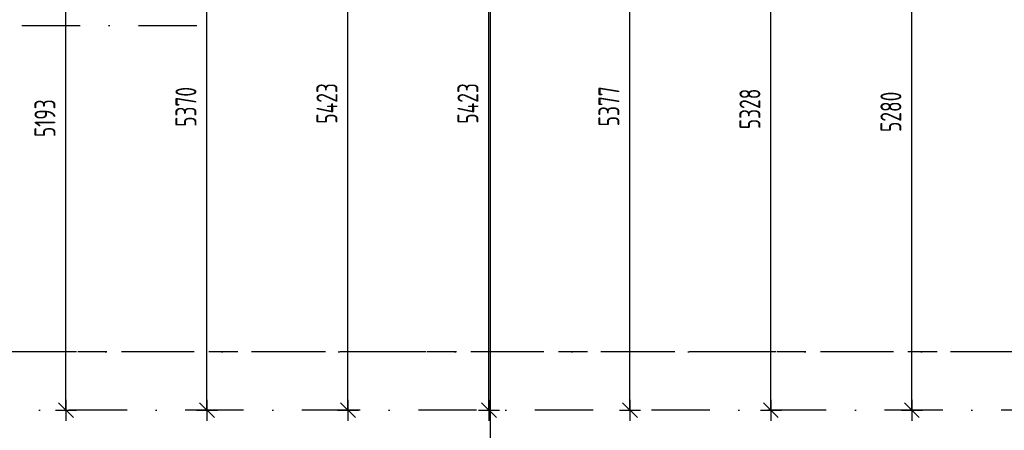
# Model space of a CAD drawing. Extents: x 39126 to 165842, y 74119 to 102739.
# Tile 4 of 22: x 74405 to 82855, y 79413 to 82935. Entities that reach past the tile are written whole.
import ezdxf
from ezdxf.enums import TextEntityAlignment as Align

# ---------------------------------------------------------------- set-up
doc = ezdxf.new("R2010")
doc.units = 0
doc.header["$LTSCALE"] = 1000
doc.header["$MEASUREMENT"] = 0
doc.linetypes.add('DASHDOT', pattern=[1, 0.5, -0.25, 0, -0.25])
doc.linetypes.add('HIDDEN', pattern=[0.375, 0.25, -0.125])
for name, color, linetype in [('B02', 7, 'CONTINUOUS'), ('B03', 7, 'CONTINUOUS'), ('B07', 7, 'CONTINUOUS')]:
    doc.layers.add(name, color=color, linetype=linetype)
doc.styles.add('TXT', font='isocp.shx')

# ---------------------------------------------------------------- blocks, each defined once
blk = doc.blocks.new('B__DIM')
at = {"layer": 'B07', "color": 1, "linetype": 'Continuous'}
for p, q in [((0, -500), (0, 500)), ((-500, 0), (500, 0)), ((-353.56, -353.56), (353.56, 353.56))]:
    blk.add_line(p, q, dxfattribs=at)

msp = doc.modelspace()

# ---------------------------------------------------------------- linework, layer by layer
at = {"layer": 'B02', "color": 8, "linetype": 'Continuous'}
msp.add_line((78441.8, 98495.1), (78441.8, 74119.3), dxfattribs=at)
at = {"layer": 'B02', "color": 8, "linetype": 'DASHDOT'}
for p, q in [((51421.7, 82885.4), (76047.3, 82885.4)), ((160901.3, 80085.4), (51421.7, 80085.4)), ((164334.7, 79585.4), (50579.7, 79585.4))]:
    msp.add_line(p, q, dxfattribs=at)
at = {"layer": 'B03', "color": 8, "linetype": 'HIDDEN'}
msp.add_line((151277.8, 80085.4), (39125.9, 80085.4), dxfattribs=at)
at = {"layer": 'B07', "color": 1, "linetype": 'Continuous'}
for p, q in [((77221.8, 79585.4), (77221.8, 85008)), ((78431.8, 79585.4), (78431.8, 85008)), ((76011.8, 79585.4), (76011.8, 84955)), ((79641.8, 79585.4), (79641.8, 84962.6)), ((80851.8, 79585.4), (80851.8, 84913)), ((82061.8, 79585.4), (82061.8, 84865.7)), ((74801.8, 79585.4), (74801.8, 84778))]:
    msp.add_line(p, q, dxfattribs=at)

# ---------------------------------------------------------------- block references
at = {"layer": 'B07', "color": 1, "linetype": 'Continuous', "xscale": 0.18, "yscale": 0.18, "rotation": 270}
for p in [(74801.8, 79585.4), (76011.8, 79585.4), (77221.8, 79585.4), (78431.8, 79585.4), (79641.8, 79585.4), (80851.8, 79585.4), (82061.8, 79585.4)]:
    msp.add_blockref('B__DIM', p, dxfattribs=at)

# ---------------------------------------------------------------- texts
at = {"layer": 'B07', "color": 1, "linetype": 'Continuous', "style": 'TXT', "width": 0.75}
for s, p in [('5370', (75831.8, 82017.1)), ('5423', (77041.8, 82043.6)), ('5423', (78251.8, 82043.6)), ('5377', (79461.8, 82020.9)), ('5328', (80671.8, 81996.1)), ('5193', (74621.8, 81928.6)), ('5280', (81881.8, 81972.4))]:
    msp.add_text(s, height=180, rotation=90, dxfattribs=at).set_placement(p, align=Align.MIDDLE_LEFT)

doc.saveas('drawing.dxf')
